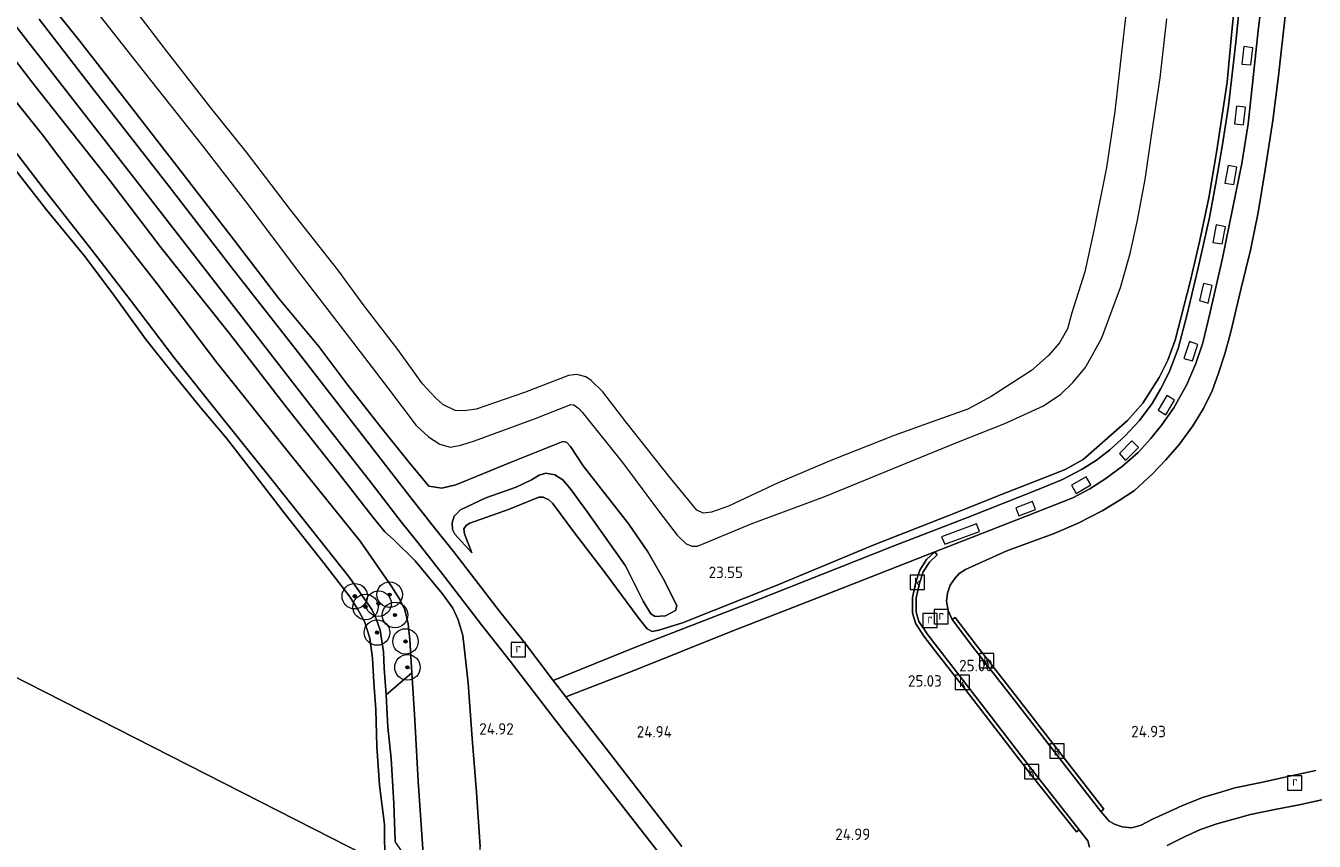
# Model space of a CAD drawing. Header units: metres. Extents: x 185049 to 189876, y 349292 to 352302.
# Tile 223 of 256: x 187463 to 187665, y 351805 to 351933. Entities that reach past the tile are written whole.
import ezdxf
from ezdxf.enums import TextEntityAlignment as Align

# ---------------------------------------------------------------- set-up
doc = ezdxf.new("R2010")
doc.units = ezdxf.units.M
for name, color, linetype, lineweight in [('B-WE-GR-BOOM-S', 90, 'Continuous', 25), ('B-WE-GR-GRAS-GV', 60, 'Continuous', 13), ('B-WE-GR-PERK-GV', 90, 'Continuous', 13), ('B-WE-GW-TALUD_KRUIN-G', 90, 'Continuous', 18), ('B-WE-GW-TALUD_TEEN-G', 90, 'Continuous', 18), ('B-WE-OB-BEKLEDING_STEEN-GV', 30, 'Continuous', 18), ('B-WE-OB-BEKLEDING_STORTSTEEN-GV', 30, 'Continuous', 18), ('B-WE-OG-TERREIN_GROEN-GV', 7, 'Continuous', 18), ('B-WE-OG-WATER_POEL-GV', 7, 'Continuous', 18), ('B-WE-RI-GWA_KOLK-S', 30, 'Continuous', 25), ('B-WE-RI-GWA_RIOOLPUT-S', 30, 'Continuous', 25), ('B-WE-VH-GOOT-GV', 170, 'Continuous', 18), ('B-WE-VH-VERHARDING_ASFALT-GV', 252, 'Continuous', 18), ('B-WE-VH-VERHARDING_STRAATBAKSTEEN-GV', 252, 'Continuous', 18), ('B-WE-VH-VERHARDING_TEGEL-GV', 252, 'Continuous', 18), ('X-XX-AL-HOOGTELABEL-S', 7, 'Continuous', 25)]:
    doc.layers.add(name, color=color, linetype=linetype, lineweight=lineweight)
doc.styles.add('NLCS-ISO', font='NLCS-ISO.ttf')
doc.styles.add('NLCS-ISO-ANNOTATIVE-T18', font='NLCS-ISO.ttf', dxfattribs={"height": 1.8})

# ---------------------------------------------------------------- blocks, each defined once
blk = doc.blocks.new('SAL-HOOGTELABEL-SO')
at = {"color": 0, "linetype": 'ByBlock', "lineweight": -2, "style": 'NLCS-ISO-ANNOTATIVE-T18'}
blk.add_attdef('HOOGTE', text='', height=1.8, dxfattribs=at).set_placement((2.79, 0), align=Align.RIGHT)
blk = doc.blocks.new('SGR-BOOM_01-SO')
at = {"linetype": 'ByBlock', "lineweight": 18}
h = blk.add_hatch(color=0, dxfattribs=at)
h.dxf.hatch_style = 1
edge = h.paths.add_edge_path()
edge.add_arc((0, 0), 0.25, 0, 360)
at = {"color": 0, "linetype": 'ByBlock', "lineweight": 18}
for radius in [2, 0.25]:
    blk.add_circle((0, 0), radius, dxfattribs=at)
blk = doc.blocks.new('SRI-PUT_INSPECTIEPUT_RIOOLPUT-SO')
at = {"color": 0, "linetype": 'ByBlock', "lineweight": 18}
blk.add_lwpolyline([(-1.12, -1.12), (1.12, -1.12), (1.12, 1.12), (-1.12, 1.12)], close=True, dxfattribs=at)
at = {"color": 0, "linetype": 'ByBlock', "lineweight": 18, "style": 'NLCS-ISO'}
blk.add_text('r', height=1.5, dxfattribs=at).set_placement((0, 0.28), align=Align.MIDDLE_CENTER)
blk = doc.blocks.new('SRI-KOLK-SO')
at = {"color": 0, "linetype": 'ByBlock', "lineweight": 18}
blk.add_lwpolyline([(-1.125, -1.125), (1.125, -1.125), (1.125, 1.125), (-1.125, 1.125)], close=True, dxfattribs=at)
at = {"color": 0, "linetype": 'ByBlock', "lineweight": 18, "style": 'NLCS-ISO'}
blk.add_text('k', height=1.5, dxfattribs=at).set_placement((0, 0), align=Align.MIDDLE_CENTER)

msp = doc.modelspace()

# ---------------------------------------------------------------- linework, layer by layer
at = {"layer": 'B-WE-GR-GRAS-GV'}
for points in [[(187652.741, 351938.054, 24.984), (187652.064, 351931.272, 24.991), (187651.377, 351923.825, 24.974), (187649.712, 351912.823, 24.955), (187648.529, 351905.673, 24.945), (187647.057, 351898.792, 24.945), (187645.605, 351892.495, 24.932), (187643.233, 351883.359, 24.894), (187642.055, 351880.2, 24.894), (187640.738, 351877.459, 24.887), (187638.141, 351873.445, 24.891), (187635.761, 351870.712, 24.874), (187632.221, 351867.64, 24.858), (187628.759, 351864.578, 24.832), (187625.971, 351863.016, 24.758), (187623.451, 351862.04, 24.739), (187616.762, 351859.422, 24.729), (187607.424, 351855.718, 24.707), (187595.803, 351851.167, 24.797), (187580.461, 351844.776, 24.8), (187565.854, 351838.961, 24.687), (187562.152, 351837.805, 24.7), (187561.09, 351837.615, 24.697), (187560.306, 351838.029, 24.811), (187558.914, 351839.788, 24.838), (187553.709, 351846.823, 24.645), (187548.922, 351853.098, 24.631), (187545.473, 351857.721, 24.631), (187544.903, 351858.294, 24.631), (187543.98, 351858.7, 24.645), (187543.312, 351858.709, 24.653), (187538.544, 351856.736, 24.636), (187532.462, 351854.63, 24.522), (187531.893, 351854.244, 24.522), (187531.546, 351853.704, 24.517), (187531.623, 351852.918, 24.509), (187532.812, 351849.935, 24.368), (187530.149, 351852.871, 24.083), (187529.752, 351853.628, 24.039), (187529.683, 351854.67, 24.035), (187530.032, 351855.71, 24.004), (187531.024, 351856.724, 24.017), (187535.011, 351858.589, 23.89), (187539.747, 351860.258, 23.864), (187542.186, 351861.388, 23.803), (187543.38, 351862.15, 23.803), (187544.389, 351862.445, 23.86), (187545.842, 351862.199, 23.86), (187547.075, 351861.383, 23.824), (187548.232, 351860.07, 23.816), (187550.932, 351856.312, 23.86), (187556.92, 351847.891, 23.855), (187559.706, 351842.334, 24.236), (187560.9, 351840.35, 24.281), (187561.595, 351839.954, 24.281), (187563.184, 351840.055, 24.287), (187564.791, 351840.891, 24.255), (187564.969, 351841.645, 24.203), (187563.058, 351845.575, 23.907), (187560.412, 351850.119, 23.655), (187557.449, 351854.424, 23.636), (187550.27, 351863.61, 23.571), (187548.261, 351866.645, 23.507), (187547.645, 351867.3, 23.52), (187547.069, 351867.438, 23.52), (187538.991, 351864.173, 23.681), (187530.278, 351860.628, 23.752), (187528.075, 351860.09, 23.752), (187526.034, 351860.396, 23.767), (187522.732, 351864.371, 23.781), (187518.285, 351869.964, 23.781), (187513.177, 351876.459, 23.781), (187508.782, 351882.318, 23.781), (187502.474, 351889.901, 23.829), (187495.498, 351899.024, 23.811), (187487.292, 351909.603, 23.816), (187479.34, 351919.846, 23.803), (187471.265, 351930.301, 23.803), (187463.835, 351939.594, 23.759)], [(187463.835, 351939.594, 23.759), (187471.265, 351930.301, 23.803), (187479.34, 351919.846, 23.803), (187487.292, 351909.603, 23.816), (187495.498, 351899.024, 23.811), (187502.474, 351889.901, 23.829), (187508.782, 351882.318, 23.781), (187513.177, 351876.459, 23.781), (187518.285, 351869.964, 23.781), (187522.732, 351864.371, 23.781), (187526.034, 351860.396, 23.767), (187528.075, 351860.09, 23.752), (187530.278, 351860.628, 23.752), (187538.991, 351864.173, 23.681), (187547.069, 351867.438, 23.52), (187547.645, 351867.3, 23.52), (187548.261, 351866.645, 23.507), (187550.27, 351863.61, 23.571), (187557.449, 351854.424, 23.636), (187560.412, 351850.119, 23.655), (187563.058, 351845.575, 23.907), (187564.969, 351841.645, 24.203), (187564.791, 351840.891, 24.255), (187563.184, 351840.055, 24.287), (187561.595, 351839.954, 24.281), (187560.9, 351840.35, 24.281), (187559.706, 351842.334, 24.236), (187556.92, 351847.891, 23.855), (187550.932, 351856.312, 23.86), (187548.232, 351860.07, 23.816), (187547.075, 351861.383, 23.824), (187545.842, 351862.199, 23.86), (187544.389, 351862.445, 23.86), (187543.38, 351862.15, 23.803), (187542.186, 351861.388, 23.803), (187539.747, 351860.258, 23.864), (187535.011, 351858.589, 23.89), (187531.024, 351856.724, 24.017), (187530.032, 351855.71, 24.004), (187529.683, 351854.67, 24.035), (187529.752, 351853.628, 24.039), (187530.149, 351852.871, 24.083), (187532.812, 351849.935, 24.368), (187531.623, 351852.918, 24.509), (187531.546, 351853.704, 24.517), (187531.893, 351854.244, 24.522), (187532.462, 351854.63, 24.522), (187538.544, 351856.736, 24.636), (187543.312, 351858.709, 24.653), (187543.98, 351858.7, 24.645), (187544.903, 351858.294, 24.631), (187545.473, 351857.721, 24.631), (187548.922, 351853.098, 24.631), (187553.709, 351846.823, 24.645), (187558.914, 351839.788, 24.838), (187560.306, 351838.029, 24.811), (187561.09, 351837.615, 24.697), (187562.152, 351837.805, 24.7), (187565.854, 351838.961, 24.687), (187580.461, 351844.776, 24.8), (187595.803, 351851.167, 24.797), (187607.424, 351855.718, 24.707), (187616.762, 351859.422, 24.729), (187623.451, 351862.04, 24.739), (187625.971, 351863.016, 24.758), (187628.759, 351864.578, 24.832), (187632.221, 351867.64, 24.858), (187635.761, 351870.712, 24.874), (187638.141, 351873.445, 24.891), (187640.738, 351877.459, 24.887), (187642.055, 351880.2, 24.894), (187643.233, 351883.359, 24.894), (187645.605, 351892.495, 24.932), (187647.057, 351898.792, 24.945), (187648.529, 351905.673, 24.945), (187649.712, 351912.823, 24.955), (187651.377, 351923.825, 24.974), (187652.064, 351931.272, 24.991), (187652.741, 351938.054, 24.984)], [(187453.482, 351937.141, 23.662), (187464.242, 351923.221, 23.658), (187475.953, 351908.41, 23.667), (187484.003, 351897.84, 23.693), (187494.751, 351884.377, 23.688), (187503.807, 351872.638, 23.68), (187511.748, 351862.587, 23.653), (187517.311, 351855.483, 23.667), (187519.133, 351853.234, 23.579), (187520.505, 351852.028, 23.548), (187523.899, 351848.67, 23.947), (187528.141, 351843.569, 24.364), (187529.796, 351841.255, 24.504), (187530.663, 351839.436, 24.636), (187531.378, 351836.985, 24.789), (187531.625, 351834.656, 24.816), (187532.225, 351829.47, 24.789), (187532.827, 351820.791, 24.71), (187533.508, 351812.358, 24.671), (187534.095, 351803.791, 24.667)], [(187653.428, 351936.994, 25.066), (187652.807, 351930.618, 25.074), (187652.173, 351925.106, 25.092), (187651.605, 351920.145, 25.092), (187650.672, 351914.037, 25.109), (187649.63, 351907.974, 25.074), (187648.632, 351902.605, 25.061), (187646.86, 351894.671, 25.07), (187645.08, 351887.207, 25.07), (187643.693, 351882.024, 25.044), (187642.264, 351878.335, 25.048), (187640.986, 351875.739, 25.044), (187639.594, 351873.386, 25.044), (187637.609, 351870.731, 25.061), (187635.33, 351868.288, 25.066), (187632.965, 351866.095, 25.066), (187630.871, 351864.471, 25.066), (187628.644, 351863.084, 25.066), (187625.549, 351861.484, 25.066), (187621.452, 351859.807, 25.07), (187610.603, 351855.5, 25.07), (187599.235, 351851.084, 25.07), (187590.384, 351847.582, 25.074), (187577.546, 351842.517, 25.079), (187567.55, 351838.651, 25.048), (187558.759, 351835.248, 25.061), (187545.573, 351829.9, 25.013), (187541.051, 351835.861, 24.96), (187537.061, 351840.846, 24.934), (187533.287, 351845.805, 24.561), (187529.896, 351850.143, 24.145), (187526.499, 351854.39, 23.96), (187524.626, 351856.778, 23.898), (187523.429, 351858.304, 23.956), (187516.415, 351867.388, 23.93), (187505.217, 351881.818, 23.903), (187494.946, 351894.919, 23.93), (187485.25, 351907.48, 23.978), (187473.173, 351922.972, 23.934), (187464.872, 351933.74, 23.943)], [(187472.587, 351936.502, 22.074), (187481.357, 351925.429, 21.982), (187490.531, 351913.861, 21.93), (187497.326, 351905.035, 21.943), (187505.435, 351894.275, 22.017), (187514.057, 351883.054, 22.096), (187519.692, 351875.675, 22.088), (187524.076, 351869.936, 22.022), (187526.011, 351868.153, 21.934), (187527.796, 351867.029, 21.925), (187529.41, 351866.559, 21.943), (187531.064, 351866.862, 21.943), (187533.208, 351867.536, 21.947), (187542.635, 351870.987, 21.947), (187548.314, 351873.261, 21.965), (187548.817, 351873.184, 21.96), (187549.611, 351872.59, 21.96), (187550.108, 351872.02, 21.956), (187556.474, 351864.148, 21.943), (187562.253, 351856.333, 22.026), (187565.06, 351852.695, 22.035), (187566.44, 351851.358, 22.096), (187567.368, 351850.978, 22.105), (187568.21, 351851.006, 22.105), (187576.653, 351854.488, 21.921), (187588.234, 351858.767, 21.912), (187600.977, 351864.031, 21.93), (187609.491, 351867.497, 21.93), (187616.486, 351870.25, 21.96), (187622.535, 351873.023, 22.004), (187625.255, 351874.862, 22.013), (187627.134, 351876.673, 22.017), (187629.118, 351879.008, 22.031), (187630.202, 351880.905, 21.991), (187631.706, 351883.726, 21.965), (187633.102, 351887.537, 21.978), (187634.627, 351891.616, 22.057), (187636.135, 351896.923, 22.083), (187637.277, 351901.932, 22.14), (187638.52, 351908.57, 22.175), (187639.502, 351915.486, 22.215), (187640.851, 351924.512, 22.215), (187641.935, 351933.808, 22.193)], [(187665.327, 351815.747, 25.044), (187661.443, 351814.916, 25.044), (187656.484, 351813.843, 25.061), (187652.599, 351813.027, 25.057), (187650.529, 351812.409, 25.052), (187647.536, 351811.543, 25.07), (187644.248, 351810.243, 25.092), (187641.738, 351809.084, 25.092), (187639.659, 351808.116, 25.092), (187637.879, 351807.167, 25.092), (187636.427, 351806.754, 25.101), (187634.922, 351806.906, 25.101), (187633.727, 351807.329, 25.096), (187632.853, 351807.842, 25.083), (187631.546, 351809.313, 25.052), (187632.022, 351809.679, 25.052), (187626.024, 351817.463, 25.088), (187618.062, 351827.702, 25.114), (187611.902, 351835.598, 25.105), (187608.682, 351839.818, 25.096), (187608.205, 351839.454, 25.096), (187607.56, 351840.896, 25.07), (187607.319, 351842.367, 25.074), (187607.489, 351843.608, 25.079), (187607.917, 351844.88, 25.052), (187608.621, 351845.939, 25.035), (187609.307, 351846.677, 25.013), (187610.288, 351847.322, 25.017), (187616.815, 351850.263, 25.022), (187624.218, 351853.008, 25.026), (187628.019, 351854.595, 25.061), (187631.753, 351856.542, 25.07), (187634.413, 351858.179, 25.066), (187636.84, 351859.71, 25.017), (187639.651, 351862.325, 25.022), (187641.762, 351864.546, 25.052), (187643.93, 351867.021, 25.044), (187645.981, 351869.874, 25.022), (187647.658, 351872.605, 25.031), (187649.017, 351875.396, 25.031), (187649.979, 351878.002, 25.013), (187651.035, 351881.196, 25.013), (187651.937, 351884.462, 25.013), (187653.585, 351891.492, 25.083), (187655.045, 351897.493, 25.061), (187656.233, 351903.405, 25.066), (187657.382, 351910.07, 25.07), (187658.537, 351917.814, 25.074), (187659.46, 351924.845, 25.074), (187660.526, 351934.704, 25.048)], [(187525.378, 351799.649, 21.917), (187524.36, 351814.102, 21.978), (187523.809, 351824.599, 21.996), (187523.383, 351831.105, 21.971), (187523.046, 351836.263, 21.952), (187522.823, 351838.787, 21.969), (187522.273, 351840.98, 21.969), (187521.5, 351842.602, 21.982), (187520.133, 351844.785, 22.004), (187515.244, 351851.761, 22.026), (187504.389, 351865.284, 22.017), (187492.726, 351879.884, 22.013), (187483.367, 351892.171, 22.017), (187472.908, 351905.594, 22.017), (187465.393, 351915.599, 21.978), (187457.794, 351925.006, 21.947)], [(187565.773, 351803.84, 25.066), (187554.552, 351818.359, 25.004), (187547.528, 351827.327, 24.952), (187558.113, 351831.428, 24.995), (187573.538, 351837.578, 25.026), (187588.152, 351843.281, 25.044), (187605.476, 351850.078, 25.052), (187604.168, 351848.888, 25.048), (187603.131, 351847.226, 25.048), (187602.489, 351845.36, 25.044), (187601.977, 351842.936, 25.013), (187601.986, 351840.536, 25.022), (187602.442, 351838.928, 25.017), (187603.78, 351836.865, 25.017), (187605.514, 351834.59, 25.035), (187610.396, 351828.335, 25.061), (187620.385, 351815.35, 25.083), (187627.72, 351806.125, 25.026), (187628.145, 351806.463, 25.026), (187629.534, 351804.716, 25.026), (187629.791, 351803.727, 25.048)], [(187641.992, 351804.004, 25.057), (187644.779, 351805.426, 25.057), (187647.2, 351806.517, 25.057), (187649.762, 351807.419, 25.026), (187655.077, 351808.87, 25.039), (187658.854, 351809.633, 25.048), (187662.706, 351810.389, 25.031), (187666.261, 351811.153, 25.039)]]:
    msp.add_polyline3d(points, dxfattribs=at)
at = {"layer": 'B-WE-GR-PERK-GV'}
for points in [[(187455.842, 351939.487, 23.925), (187467.667, 351924.33, 23.868), (187481.114, 351907.056, 23.934), (187490.914, 351894.415, 23.947), (187500.313, 351882.353, 23.925), (187509.345, 351870.667, 23.93), (187516.649, 351861.36, 23.93), (187521.705, 351854.823, 23.903), (187524.295, 351851.582, 23.982), (187528.586, 351846.098, 24.381), (187534.32, 351838.658, 24.899), (187538.791, 351832.94, 24.987), (187545.887, 351823.746, 24.991), (187554.929, 351812.106, 25.004), (187564.758, 351799.499, 24.987)], [(187534.095, 351803.791, 24.667), (187533.508, 351812.358, 24.671), (187532.827, 351820.791, 24.71), (187532.225, 351829.47, 24.789), (187531.625, 351834.656, 24.816), (187531.378, 351836.985, 24.789), (187530.663, 351839.436, 24.636), (187529.796, 351841.255, 24.504), (187528.141, 351843.569, 24.364), (187523.899, 351848.67, 23.947), (187520.505, 351852.028, 23.548), (187519.133, 351853.234, 23.579), (187517.311, 351855.483, 23.667), (187511.748, 351862.587, 23.653), (187503.807, 351872.638, 23.68), (187494.751, 351884.377, 23.688), (187484.003, 351897.84, 23.693), (187475.953, 351908.41, 23.667), (187464.242, 351923.221, 23.658), (187453.482, 351937.141, 23.662)]]:
    msp.add_polyline3d(points, dxfattribs=at)
at = {"layer": 'B-WE-GW-TALUD_KRUIN-G'}
for points in [[(187652.741, 351938.054, 24.984), (187652.064, 351931.272, 24.991), (187651.377, 351923.825, 24.974), (187649.712, 351912.823, 24.955), (187648.529, 351905.673, 24.945), (187647.057, 351898.792, 24.945), (187645.605, 351892.495, 24.932), (187643.233, 351883.359, 24.894), (187642.055, 351880.2, 24.894), (187640.738, 351877.459, 24.887), (187638.141, 351873.445, 24.891), (187635.761, 351870.712, 24.874), (187632.221, 351867.64, 24.858), (187628.759, 351864.578, 24.832), (187625.971, 351863.016, 24.758), (187623.451, 351862.04, 24.739), (187616.762, 351859.422, 24.729), (187607.424, 351855.718, 24.707), (187595.803, 351851.167, 24.797), (187580.461, 351844.776, 24.8), (187565.854, 351838.961, 24.687), (187562.152, 351837.805, 24.7), (187561.09, 351837.615, 24.697), (187560.306, 351838.029, 24.811)], [(187564.969, 351841.645, 24.203), (187563.058, 351845.575, 23.907), (187560.412, 351850.119, 23.655), (187557.449, 351854.424, 23.636), (187550.27, 351863.61, 23.571), (187548.261, 351866.645, 23.507), (187547.645, 351867.3, 23.52), (187547.069, 351867.438, 23.52), (187538.991, 351864.173, 23.681), (187530.278, 351860.628, 23.752), (187528.075, 351860.09, 23.752), (187526.034, 351860.396, 23.767)], [(187532.812, 351849.935, 24.368), (187531.623, 351852.918, 24.509), (187531.546, 351853.704, 24.517), (187531.893, 351854.244, 24.522), (187532.462, 351854.63, 24.522), (187538.544, 351856.736, 24.636), (187543.312, 351858.709, 24.653), (187543.98, 351858.7, 24.645), (187544.903, 351858.294, 24.631), (187545.473, 351857.721, 24.631), (187548.922, 351853.098, 24.631), (187553.709, 351846.823, 24.645), (187558.914, 351839.788, 24.838), (187560.306, 351838.029, 24.811)], [(187534.626, 351789.349, 24.561), (187534.095, 351803.791, 24.667), (187533.508, 351812.358, 24.671), (187532.827, 351820.791, 24.71), (187532.225, 351829.47, 24.789), (187531.625, 351834.656, 24.816), (187531.378, 351836.985, 24.789), (187530.663, 351839.436, 24.636), (187529.796, 351841.255, 24.504), (187528.141, 351843.569, 24.364), (187523.899, 351848.67, 23.947), (187520.505, 351852.028, 23.548), (187519.133, 351853.234, 23.579)]]:
    msp.add_polyline3d(points, dxfattribs=at)
at = {"layer": 'B-WE-GW-TALUD_TEEN-G'}
for points in [[(187520.822, 351804.509, 21.044), (187520.765, 351804.68, 21.044), (187520.524, 351810.571, 21.057), (187520.149, 351817.68, 21.057), (187519.609, 351822.554, 21.057), (187519.368, 351827.646, 21.026), (187519.033, 351831.824, 21.048), (187518.907, 351834.425, 21.048), (187518.38, 351837.794, 21.009), (187517.766, 351839.604, 20.978), (187517.104, 351841.074, 20.952), (187513.581, 351846.077, 20.956), (187507.542, 351853.659, 20.969), (187501.265, 351861.568, 21), (187493.403, 351871.398, 20.996), (187486.121, 351880.505, 21.013), (187479.365, 351889.392, 21), (187473.174, 351897.403, 21), (187465.549, 351907.157, 21.004), (187458.742, 351916.045, 20.996), (187454.137, 351922.058, 21.007), (187451.598, 351925.373, 21.013), (187442.588, 351937.124, 21.013)], [(187556.92, 351847.891, 23.855), (187559.706, 351842.334, 24.236), (187560.9, 351840.35, 24.281), (187561.595, 351839.954, 24.281), (187563.184, 351840.055, 24.287), (187564.791, 351840.891, 24.255), (187564.969, 351841.645, 24.203)]]:
    msp.add_polyline3d(points, dxfattribs=at)
at = {"layer": 'B-WE-OB-BEKLEDING_STEEN-GV'}
msp.add_polyline3d([(187457.794, 351925.006, 21.947), (187465.393, 351915.599, 21.978), (187472.908, 351905.594, 22.017), (187483.367, 351892.171, 22.017), (187492.726, 351879.884, 22.013), (187504.389, 351865.284, 22.017), (187515.244, 351851.761, 22.026), (187520.133, 351844.785, 22.004), (187521.5, 351842.602, 21.982), (187522.273, 351840.98, 21.969), (187522.823, 351838.787, 21.969), (187523.046, 351836.263, 21.952), (187523.383, 351831.105, 21.971), (187519.368, 351827.646, 21.026), (187519.033, 351831.824, 21.048), (187518.907, 351834.425, 21.048), (187518.38, 351837.794, 21.009), (187517.766, 351839.604, 20.978), (187517.104, 351841.074, 20.952), (187513.581, 351846.077, 20.956), (187507.542, 351853.659, 20.969), (187501.265, 351861.568, 21), (187493.403, 351871.398, 20.996), (187486.121, 351880.505, 21.013), (187479.365, 351889.392, 21), (187473.174, 351897.403, 21), (187465.549, 351907.157, 21.004), (187458.742, 351916.045, 20.996)], dxfattribs=at)
at = {"layer": 'B-WE-OB-BEKLEDING_STORTSTEEN-GV'}
for points in [[(187458.742, 351916.045, 20.996), (187465.549, 351907.157, 21.004), (187473.174, 351897.403, 21), (187479.365, 351889.392, 21), (187486.121, 351880.505, 21.013), (187493.403, 351871.398, 20.996), (187501.265, 351861.568, 21), (187507.542, 351853.659, 20.969), (187513.581, 351846.077, 20.956), (187517.104, 351841.074, 20.952), (187517.766, 351839.604, 20.978), (187518.38, 351837.794, 21.009), (187518.907, 351834.425, 21.048), (187519.033, 351831.824, 21.048), (187519.368, 351827.646, 21.026), (187519.609, 351822.554, 21.057), (187520.149, 351817.68, 21.057), (187520.524, 351810.571, 21.057), (187520.765, 351804.68, 21.044), (187520.822, 351804.509, 21.044)], [(187519.109, 351800.919, 20.956), (187519.101, 351807.318, 20.956), (187518.301, 351813.479, 20.956), (187517.854, 351819.565, 20.956), (187517.697, 351825.35, 20.956), (187517.415, 351829.614, 20.956), (187517.189, 351833.41, 20.956), (187516.767, 351836.533, 20.956), (187515.951, 351839.183, 20.956), (187514.908, 351841.028, 20.956), (187513.71, 351842.964, 20.956), (187509.595, 351848.259, 20.956), (187503.472, 351856.006, 20.956), (187498.4, 351862.605, 20.956), (187494.236, 351867.992, 20.956), (187489.964, 351873.02, 20.956), (187486.165, 351877.737, 20.956), (187481.664, 351883.393, 20.956), (187476.347, 351890.751, 20.956), (187471.857, 351896.696, 20.956), (187466.027, 351903.781, 20.956), (187459.716, 351911.849, 20.956)]]:
    msp.add_polyline3d(points, dxfattribs=at)
at = {"layer": 'B-WE-OG-TERREIN_GROEN-GV'}
msp.add_polyline3d([(187525.378, 351799.649, 21.917), (187524.347, 351799.425, 21.588), (187520.822, 351804.509, 21.044), (187520.765, 351804.68, 21.044), (187520.524, 351810.571, 21.057), (187520.149, 351817.68, 21.057), (187519.609, 351822.554, 21.057), (187519.368, 351827.646, 21.026), (187523.383, 351831.105, 21.971), (187523.809, 351824.599, 21.996), (187524.36, 351814.102, 21.978)], close=True, dxfattribs=at)
at = {"layer": 'B-WE-OG-WATER_POEL-GV'}
for points in [[(187635.689, 351936.311, 20.96), (187634.564, 351926.183, 20.96), (187633.773, 351919.219, 20.96), (187632.459, 351910.469, 20.96), (187630.477, 351900.539, 20.96), (187629.047, 351894.08, 20.96), (187627.011, 351887.651, 20.96), (187626.34, 351885.104, 20.96), (187625.076, 351882.942, 20.96), (187623.33, 351880.946, 20.96), (187620.646, 351878.578, 20.96), (187617.443, 351876.468, 20.96), (187614.328, 351874.489, 20.96), (187610.668, 351872.509, 20.96), (187605.786, 351870.779, 20.96), (187599.083, 351868.386, 20.96), (187589.442, 351864.539, 20.96), (187580.907, 351860.951, 20.96), (187573.103, 351857.296, 20.96), (187570.401, 351856.342, 20.96), (187569.115, 351856.156, 20.96), (187568.137, 351856.645, 20.96), (187563.768, 351861.934, 20.96), (187556.955, 351870.494, 20.96), (187553.386, 351875.23, 20.96), (187551.553, 351877.012, 20.96), (187550.674, 351877.57, 20.96), (187549.259, 351877.939, 20.96), (187547.948, 351877.787, 20.96), (187541.061, 351875.127, 20.96), (187533.481, 351872.524, 20.96), (187531.613, 351872.229, 20.96), (187530.168, 351872.309, 20.96), (187528.237, 351873.223, 20.96), (187527.089, 351874.301, 20.96), (187525.027, 351876.505, 20.96), (187521.156, 351881.865, 20.96), (187515.907, 351888.72, 20.96), (187511.776, 351894.37, 20.96), (187504.345, 351903.791, 20.96), (187497.392, 351912.877, 20.96), (187491.81, 351919.827, 20.96), (187484.49, 351929.22, 20.96), (187477.387, 351938.585, 20.96)], [(187459.716, 351911.849, 20.956), (187466.027, 351903.781, 20.956), (187471.857, 351896.696, 20.956), (187476.347, 351890.751, 20.956), (187481.664, 351883.393, 20.956), (187486.165, 351877.737, 20.956), (187489.964, 351873.02, 20.956), (187494.236, 351867.992, 20.956), (187498.4, 351862.605, 20.956), (187503.472, 351856.006, 20.956), (187509.595, 351848.259, 20.956), (187513.71, 351842.964, 20.956), (187514.908, 351841.028, 20.956), (187515.951, 351839.183, 20.956), (187516.767, 351836.533, 20.956), (187517.189, 351833.41, 20.956), (187517.415, 351829.614, 20.956), (187517.697, 351825.35, 20.956), (187517.854, 351819.565, 20.956), (187518.301, 351813.479, 20.956), (187519.101, 351807.318, 20.956), (187519.109, 351800.919, 20.956), (187378.828, 351872.363, 20.956)], [(187378.828, 351872.363, 20.956), (187519.109, 351800.919, 20.956)]]:
    msp.add_polyline3d(points, dxfattribs=at)
at = {"layer": 'B-WE-VH-GOOT-GV'}
for points in [[(187628.145, 351806.463, 25.026), (187627.72, 351806.125, 25.026), (187620.385, 351815.35, 25.083), (187610.396, 351828.335, 25.061), (187605.514, 351834.59, 25.035), (187603.78, 351836.865, 25.017), (187602.442, 351838.928, 25.017), (187601.986, 351840.536, 25.022), (187601.977, 351842.936, 25.013), (187602.489, 351845.36, 25.044), (187603.131, 351847.226, 25.048), (187604.168, 351848.888, 25.048), (187605.476, 351850.078, 25.052), (187605.88, 351849.634, 25.052), (187604.633, 351848.5, 25.048), (187603.676, 351846.966, 25.048), (187603.068, 351845.2, 25.044), (187602.577, 351842.874, 25.013), (187602.585, 351840.62, 25.022), (187602.994, 351839.179, 25.017), (187604.271, 351837.211, 25.017), (187605.989, 351834.956, 25.035), (187610.87, 351828.702, 25.061), (187620.861, 351815.716, 25.083)], [(187632.022, 351809.679, 25.052), (187631.546, 351809.313, 25.052), (187625.549, 351817.096, 25.088), (187617.589, 351827.333, 25.114), (187611.427, 351835.232, 25.105), (187608.205, 351839.454, 25.096), (187608.682, 351839.818, 25.096), (187611.902, 351835.598, 25.105), (187618.062, 351827.702, 25.114), (187626.024, 351817.463, 25.088)]]:
    msp.add_polyline3d(points, close=True, dxfattribs=at)
at = {"layer": 'B-WE-VH-VERHARDING_ASFALT-GV'}
for points in [[(187629.791, 351803.727, 25.048), (187629.534, 351804.716, 25.026), (187628.145, 351806.463, 25.026), (187620.861, 351815.716, 25.083), (187610.87, 351828.702, 25.061), (187605.989, 351834.956, 25.035), (187604.271, 351837.211, 25.017), (187602.994, 351839.179, 25.017), (187602.585, 351840.62, 25.022), (187602.577, 351842.874, 25.013), (187603.068, 351845.2, 25.044), (187603.676, 351846.966, 25.048), (187604.633, 351848.5, 25.048), (187605.88, 351849.634, 25.052), (187605.476, 351850.078, 25.052), (187618.376, 351855.136, 25.039), (187627.137, 351858.6, 25.07), (187629.814, 351860.019, 25.048), (187632.208, 351861.535, 25.074), (187634.979, 351863.541, 25.066), (187637.405, 351865.678, 25.039), (187639.384, 351867.881, 25.031), (187641.139, 351870.062, 25.013), (187643.011, 351872.69, 25.013), (187645.037, 351876.378, 25.052), (187646.477, 351879.696, 25.048), (187647.574, 351882.918, 25.057), (187648.741, 351887.713, 25.052), (187650.671, 351896.225, 25.052), (187652.267, 351904.187, 25.079), (187653.698, 351911.099, 25.096), (187654.696, 351917.315, 25.118), (187655.52, 351925.057, 25.096), (187656.281, 351931.977, 25.083), (187657.346, 351940.96, 25.061)], [(187660.526, 351934.704, 25.048), (187659.46, 351924.845, 25.074), (187658.537, 351917.814, 25.074), (187657.382, 351910.07, 25.07), (187656.233, 351903.405, 25.066), (187655.045, 351897.493, 25.061), (187653.585, 351891.492, 25.083), (187651.937, 351884.462, 25.013), (187651.035, 351881.196, 25.013), (187649.979, 351878.002, 25.013), (187649.017, 351875.396, 25.031), (187647.658, 351872.605, 25.031), (187645.981, 351869.874, 25.022), (187643.93, 351867.021, 25.044), (187641.762, 351864.546, 25.052), (187639.651, 351862.325, 25.022), (187636.84, 351859.71, 25.017), (187634.413, 351858.179, 25.066), (187631.753, 351856.542, 25.07), (187628.019, 351854.595, 25.061), (187624.218, 351853.008, 25.026), (187616.815, 351850.263, 25.022), (187610.288, 351847.322, 25.017), (187609.307, 351846.677, 25.013), (187608.621, 351845.939, 25.035), (187607.917, 351844.88, 25.052), (187607.489, 351843.608, 25.079), (187607.319, 351842.367, 25.074), (187607.56, 351840.896, 25.07), (187608.205, 351839.454, 25.096), (187611.427, 351835.232, 25.105), (187617.589, 351827.333, 25.114), (187625.549, 351817.096, 25.088), (187631.546, 351809.313, 25.052), (187632.853, 351807.842, 25.083), (187633.727, 351807.329, 25.096), (187634.922, 351806.906, 25.101), (187636.427, 351806.754, 25.101), (187637.879, 351807.167, 25.092), (187639.659, 351808.116, 25.092), (187641.738, 351809.084, 25.092), (187644.248, 351810.243, 25.092), (187647.536, 351811.543, 25.07), (187650.529, 351812.409, 25.052), (187652.599, 351813.027, 25.057), (187656.484, 351813.843, 25.061), (187661.443, 351814.916, 25.044), (187665.327, 351815.747, 25.044)], [(187666.261, 351811.153, 25.039), (187662.706, 351810.389, 25.031), (187658.854, 351809.633, 25.048), (187655.077, 351808.87, 25.039), (187649.762, 351807.419, 25.026), (187647.2, 351806.517, 25.057), (187644.779, 351805.426, 25.057), (187641.992, 351804.004, 25.057)]]:
    msp.add_polyline3d(points, dxfattribs=at)
at = {"layer": 'B-WE-VH-VERHARDING_STRAATBAKSTEEN-GV'}
for points in [[(187564.758, 351799.499, 24.987), (187554.929, 351812.106, 25.004), (187545.887, 351823.746, 24.991), (187538.791, 351832.94, 24.987), (187534.32, 351838.658, 24.899), (187528.586, 351846.098, 24.381), (187524.295, 351851.582, 23.982), (187521.705, 351854.823, 23.903), (187516.649, 351861.36, 23.93), (187509.345, 351870.667, 23.93), (187500.313, 351882.353, 23.925), (187490.914, 351894.415, 23.947), (187481.114, 351907.056, 23.934), (187467.667, 351924.33, 23.868), (187455.842, 351939.487, 23.925)], [(187464.872, 351933.74, 23.943), (187473.173, 351922.972, 23.934), (187485.25, 351907.48, 23.978), (187494.946, 351894.919, 23.93), (187505.217, 351881.818, 23.903), (187516.415, 351867.388, 23.93), (187523.429, 351858.304, 23.956), (187524.626, 351856.778, 23.898), (187526.499, 351854.39, 23.96), (187529.896, 351850.143, 24.145), (187533.287, 351845.805, 24.561), (187537.061, 351840.846, 24.934), (187541.051, 351835.861, 24.96), (187545.573, 351829.9, 25.013), (187547.528, 351827.327, 24.952), (187554.552, 351818.359, 25.004), (187565.773, 351803.84, 25.066)]]:
    msp.add_polyline3d(points, dxfattribs=at)
at = {"layer": 'B-WE-VH-VERHARDING_TEGEL-GV'}
msp.add_polyline3d([(187657.346, 351940.96, 25.061), (187656.281, 351931.977, 25.083), (187655.52, 351925.057, 25.096), (187654.696, 351917.315, 25.118), (187653.698, 351911.099, 25.096), (187652.267, 351904.187, 25.079), (187650.671, 351896.225, 25.052), (187648.741, 351887.713, 25.052), (187647.574, 351882.918, 25.057), (187646.477, 351879.696, 25.048), (187645.037, 351876.378, 25.052), (187643.011, 351872.69, 25.013), (187641.139, 351870.062, 25.013), (187639.384, 351867.881, 25.031), (187637.405, 351865.678, 25.039), (187634.979, 351863.541, 25.066), (187632.208, 351861.535, 25.074), (187629.814, 351860.019, 25.048), (187627.137, 351858.6, 25.07), (187618.376, 351855.136, 25.039), (187605.476, 351850.078, 25.052), (187588.152, 351843.281, 25.044), (187573.538, 351837.578, 25.026), (187558.113, 351831.428, 24.995), (187547.528, 351827.327, 24.952), (187545.573, 351829.9, 25.013), (187558.759, 351835.248, 25.061), (187567.55, 351838.651, 25.048), (187577.546, 351842.517, 25.079), (187590.384, 351847.582, 25.074), (187599.235, 351851.084, 25.07), (187610.603, 351855.5, 25.07), (187621.452, 351859.807, 25.07), (187625.549, 351861.484, 25.066), (187628.644, 351863.084, 25.066), (187630.871, 351864.471, 25.066), (187632.965, 351866.095, 25.066), (187635.33, 351868.288, 25.066), (187637.609, 351870.731, 25.061), (187639.594, 351873.386, 25.044), (187640.986, 351875.739, 25.044), (187642.264, 351878.335, 25.048), (187643.693, 351882.024, 25.044), (187645.08, 351887.207, 25.07), (187646.86, 351894.671, 25.07), (187648.632, 351902.605, 25.061), (187649.63, 351907.974, 25.074), (187650.672, 351914.037, 25.109), (187651.605, 351920.145, 25.092), (187652.173, 351925.106, 25.092), (187652.807, 351930.618, 25.074), (187653.428, 351936.994, 25.066)], dxfattribs=at)
for points in [[(187653.673, 351926.687, 25.118), (187655.119, 351926.565, 25.123), (187655.447, 351929.255, 25.123), (187654.007, 351929.431, 25.123)], [(187652.549, 351917.311, 25.114), (187653.973, 351917.161, 25.123), (187654.287, 351919.911, 25.123), (187652.864, 351920.073, 25.123)], [(187651.033, 351907.98, 25.145), (187652.446, 351907.755, 25.131), (187652.933, 351910.487, 25.131), (187651.525, 351910.738, 25.131)], [(187649.153, 351898.694, 25.096), (187650.59, 351898.461, 25.149), (187651.11, 351901.143, 25.149), (187649.681, 351901.42, 25.149)], [(187647.046, 351889.572, 25.118), (187648.394, 351889.17, 25.123), (187649.052, 351891.902, 25.123), (187647.686, 351892.231, 25.123)], [(187644.591, 351880.468, 25.083), (187645.949, 351880.073, 25.109), (187646.801, 351882.659, 25.109), (187645.458, 351883.102, 25.083)], [(187640.553, 351872.336, 25.07), (187641.751, 351871.597, 25.109), (187643.144, 351873.932, 25.109), (187641.936, 351874.653, 25.109)], [(187634.482, 351865.533, 25.092), (187635.452, 351864.461, 25.114), (187637.464, 351866.5, 25.114), (187636.436, 351867.513, 25.114)], [(187626.962, 351860.546, 25.079), (187627.669, 351859.282, 25.074), (187630.005, 351860.644, 25.074), (187629.276, 351861.895, 25.074)], [(187618.222, 351857.009, 25.079), (187618.681, 351855.779, 25.088), (187621.3, 351856.757, 25.088), (187620.841, 351857.986, 25.088)], [(187606.534, 351852.454, 25.118), (187607.068, 351851.288, 25.118), (187612.493, 351853.313, 25.118), (187612.046, 351854.511, 25.118)]]:
    msp.add_polyline3d(points, close=True, dxfattribs=at)

# ---------------------------------------------------------------- block references
at = {"layer": 'B-WE-GR-BOOM-S'}
for p in [(187514.411, 351843.139, 21.013), (187519.891, 351843.383, 21.878), (187516.101, 351841.453, 20.962), (187518.146, 351841.971, 21.188), (187520.729, 351840.187, 21.529), (187517.912, 351837.424, 21.065), (187522.382, 351836.039, 21.697), (187522.684, 351831.969, 21.749)]:
    msp.add_blockref('SGR-BOOM_01-SO', p, dxfattribs=at)
at = {"layer": 'B-WE-RI-GWA_KOLK-S'}
for p in [(187602.732, 351845.29, 25.035), (187613.62, 351833.039, 25.061), (187609.814, 351829.605, 25.061), (187624.69, 351818.853, 25.052), (187620.697, 351815.609, 25.057)]:
    msp.add_blockref('SRI-KOLK-SO', p, dxfattribs=at)
at = {"layer": 'B-WE-RI-GWA_RIOOLPUT-S'}
for p in [(187606.488, 351839.916, 25.061), (187604.742, 351839.322, 25.057), (187540.087, 351834.754, 24.882), (187662.007, 351813.826, 24.929)]:
    msp.add_blockref('SRI-PUT_INSPECTIEPUT_RIOOLPUT-SO', p, dxfattribs=at)
at = {"layer": 'X-XX-AL-HOOGTELABEL-S'}
for p, values in [((187572.579, 351845.987, 23.552), {'HOOGTE': '23.55'}), ((187611.806, 351831.347, 25.003), {'HOOGTE': '25.00'}), ((187603.794, 351828.941, 25.025), {'HOOGTE': '25.03'}), ((187536.58, 351821.407, 24.916), {'HOOGTE': '24.92'}), ((187561.415, 351820.949, 24.938), {'HOOGTE': '24.94'}), ((187638.979, 351820.992, 24.933), {'HOOGTE': '24.93'}), ((187592.567, 351804.855, 24.99), {'HOOGTE': '24.99'})]:
    msp.add_blockref('SAL-HOOGTELABEL-SO', p, dxfattribs=at).add_auto_attribs(values)

doc.saveas('drawing.dxf')
